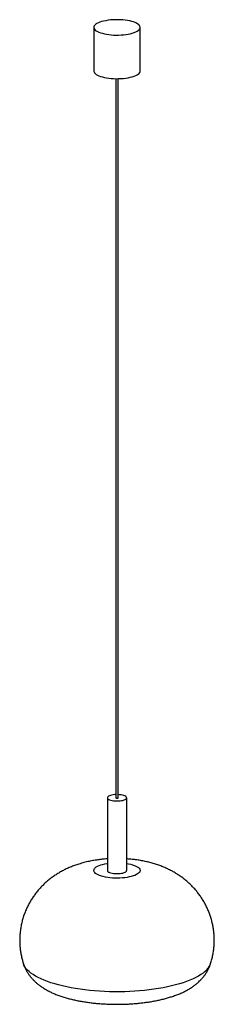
# Paper-space layout '_Dimétrica' of a CAD drawing. Header units: millimetres. Extents: x -226 to 26, y -155 to 1122.
import ezdxf

# ---------------------------------------------------------------- set-up
doc = ezdxf.new("R2010")
doc.units = ezdxf.units.MM

psp = doc.layouts.new('_Dimétrica')

# ---------------------------------------------------------------- linework, layer by layer
at = {"color": 7, "linetype": 'Continuous', "lineweight": 25}
for p, q in [((-130.4, 1111.9), (-130.4, 1055.3)), ((-70.4, 1055.3), (-70.4, 1111.9)), ((-101.9, 1045.3), (-101.9, 112.5)), ((-98.9, 112.5), (-98.9, 1045.3)), ((-112.9, 112.5), (-112.9, 18.2)), ((-87.9, 18.2), (-87.9, 112.5))]:
    psp.add_line(p, q, dxfattribs=at)
at = {"color": 7, "linetype": 'Continuous', "lineweight": 25, "flags": 128}
for points in [[(-111, 1102.5), (-107.9, 1102.2), (-104.8, 1102), (-101.5, 1101.9), (-98.3, 1101.9), (-95.1, 1102.1), (-91.9, 1102.3), (-88.8, 1102.7), (-85.9, 1103.1), (-83.2, 1103.7), (-80.6, 1104.4), (-78.3, 1105.2), (-76.2, 1106), (-74.5, 1106.9), (-73, 1107.9), (-71.8, 1108.9), (-71, 1109.9), (-70.6, 1111), (-70.4, 1112.1), (-70.7, 1113.2), (-71.3, 1114.2), (-72.2, 1115.3), (-73.4, 1116.3), (-75, 1117.2), (-76.9, 1118.1), (-79, 1118.9), (-81.4, 1119.6), (-84, 1120.3), (-86.9, 1120.8), (-89.8, 1121.3), (-92.9, 1121.6), (-96.1, 1121.8), (-99.3, 1121.9), (-102.6, 1121.9), (-105.8, 1121.7), (-109, 1121.5), (-112, 1121.1), (-115, 1120.6), (-117.7, 1120.1), (-120.3, 1119.4), (-122.6, 1118.6), (-124.6, 1117.8), (-126.4, 1116.9), (-127.9, 1115.9), (-129, 1114.9), (-129.8, 1113.9), (-130.3, 1112.8), (-130.4, 1111.7), (-130.2, 1110.6), (-129.6, 1109.6), (-128.7, 1108.5), (-127.4, 1107.5), (-125.9, 1106.6), (-124, 1105.7), (-121.8, 1104.9), (-119.4, 1104.2), (-116.8, 1103.5), (-114, 1103), (-111, 1102.5)], [(-130.4, 1055.3), (-130.4, 1055.2), (-130.2, 1054.1), (-129.6, 1053), (-128.7, 1052), (-127.4, 1051), (-125.9, 1050), (-124, 1049.1), (-121.8, 1048.3), (-119.4, 1047.6), (-116.8, 1047), (-114, 1046.4), (-111, 1046)], [(-111, 1046), (-107.9, 1045.6), (-104.8, 1045.4), (-101.5, 1045.3), (-98.3, 1045.4), (-95.1, 1045.5), (-91.9, 1045.7), (-88.8, 1046.1), (-85.9, 1046.6), (-83.2, 1047.2), (-80.6, 1047.8), (-78.3, 1048.6), (-76.2, 1049.4), (-74.5, 1050.3), (-73, 1051.3), (-71.8, 1052.3), (-71, 1053.4), (-70.6, 1054.4), (-70.4, 1055.3)], [(-101.9, 116.7), (-103.3, 116.6), (-105.3, 116.4), (-107.2, 116), (-108.9, 115.6), (-110.3, 115.1), (-111.5, 114.5), (-112.3, 113.8), (-112.8, 113.1), (-112.9, 112.4), (-112.7, 111.7), (-112.1, 111.1), (-111.2, 110.4), (-110, 109.8), (-108.5, 109.3), (-106.8, 108.9), (-104.9, 108.6)], [(-104.9, 108.6), (-102.8, 108.4), (-100.7, 108.4), (-98.6, 108.4), (-96.5, 108.6), (-94.6, 108.8), (-92.8, 109.2), (-91.2, 109.7), (-89.9, 110.3), (-88.9, 110.9), (-88.3, 111.6), (-88, 112.3), (-88, 113), (-88.4, 113.7), (-89.2, 114.3), (-90.2, 114.9), (-91.6, 115.5), (-93.2, 115.9), (-95, 116.3), (-97, 116.5), (-98.9, 116.7)], [(-101.9, 112.5), (-101.9, 112.5), (-101.8, 112.3), (-101.5, 112.2), (-101, 112.1)], [(-101, 112.1), (-100.4, 112), (-99.8, 112.1), (-99.3, 112.2), (-99, 112.3), (-98.9, 112.5)], [(-112.9, 18.2), (-112.9, 18.2), (-112.7, 17.5), (-112.1, 16.8), (-111.2, 16.1), (-110, 15.6), (-108.5, 15.1), (-106.8, 14.6), (-104.9, 14.3)], [(-112.9, 18.2), (-112.9, 18.2), (-112.7, 17.5), (-112.1, 16.8), (-111.2, 16.1), (-110, 15.6), (-108.5, 15.1), (-106.8, 14.6), (-104.9, 14.3)], [(-104.9, 14.3), (-102.8, 14.2), (-100.7, 14.1), (-98.6, 14.1), (-96.5, 14.3), (-94.6, 14.6), (-92.8, 14.9), (-91.2, 15.4), (-89.9, 16), (-88.9, 16.6), (-88.3, 17.3), (-88, 18), (-87.9, 18.2)], [(-104.9, 14.3), (-102.8, 14.2), (-100.7, 14.1), (-98.6, 14.1), (-96.5, 14.3), (-94.6, 14.6), (-92.8, 14.9), (-91.2, 15.4), (-89.9, 16), (-88.9, 16.6), (-88.3, 17.3), (-88, 18), (-87.9, 18.2)]]:
    psp.add_lwpolyline(points, dxfattribs=at)
at = {"color": 8, "linetype": 'Continuous', "lineweight": 25, "flags": 128}
for points in [[(-72.4, 14.7), (-73.7, 13.7), (-75.3, 12.8), (-77.2, 11.9), (-79.4, 11.1), (-81.9, 10.4), (-84.5, 9.8), (-87.4, 9.2), (-90.4, 8.8), (-93.5, 8.5), (-96.7, 8.3), (-99.9, 8.2), (-103.1, 8.3), (-106.4, 8.4), (-109.5, 8.7), (-112.5, 9.1), (-115.4, 9.6), (-118.2, 10.2), (-120.7, 10.9), (-122.9, 11.6), (-125, 12.5), (-126.7, 13.4), (-128.1, 14.4), (-129.2, 15.4), (-129.9, 16.4), (-130.4, 17.5), (-130.4, 18.6), (-130.1, 19.7), (-129.5, 20.7), (-128.5, 21.8), (-127.2, 22.8), (-125.6, 23.7), (-123.6, 24.6), (-121.4, 25.4), (-119, 26.1), (-116.4, 26.7), (-113.5, 27.2), (-112.9, 27.3)], [(-87.9, 27.3), (-85.4, 26.9), (-82.7, 26.3), (-80.2, 25.6), (-77.9, 24.8), (-75.9, 24), (-74.2, 23.1), (-72.8, 22.1), (-71.7, 21.1), (-70.9, 20), (-70.5, 19), (-70.5, 17.9), (-70.7, 16.8), (-71.4, 15.7), (-72.4, 14.7)], [(13.5, -112.8), (11, -114.9), (8.2, -116.8), (5.1, -118.7), (1.7, -120.6), (-2, -122.4), (-6, -124.1), (-10.3, -125.8), (-14.8, -127.4), (-19.6, -128.8), (-24.6, -130.3), (-29.8, -131.6), (-35.2, -132.8), (-40.8, -133.9), (-46.6, -134.9), (-52.6, -135.8), (-58.6, -136.6), (-64.8, -137.3), (-71.2, -137.9), (-77.5, -138.4), (-84, -138.7), (-90.5, -139), (-97, -139.1), (-103.6, -139.1), (-110.1, -139), (-116.6, -138.7), (-123.1, -138.4), (-129.5, -137.9), (-135.8, -137.3), (-142, -136.7), (-148.1, -135.9), (-154, -135), (-159.8, -133.9), (-165.4, -132.8), (-170.9, -131.6), (-176.1, -130.3), (-181.1, -128.9), (-185.9, -127.4), (-190.4, -125.9), (-194.7, -124.2), (-198.7, -122.5), (-202.4, -120.7), (-205.9, -118.8), (-209, -116.9), (-211.8, -114.9), (-214.3, -112.9), (-216.4, -110.9), (-218.3, -108.8), (-219.8, -106.7), (-220.9, -104.5), (-221.5, -102.8)]]:
    psp.add_lwpolyline(points, dxfattribs=at)
at = {"color": 8, "linetype": 'Continuous', "lineweight": 25}
psp.add_arc((-1.4, -94.6), 23.5, 309.2286, 339.5086, dxfattribs=at)
at = {"color": 7, "linetype": 'Continuous', "lineweight": 25}
for points, knots in [([(-112.9, 33.3), (-114.1, 33.2), (-117.3, 33), (-122.6, 32.4), (-128.8, 31.5), (-135.1, 30.4), (-141.6, 28.9), (-148, 27.2), (-154, 25.2), (-159.5, 23.2), (-164.8, 20.9), (-169.9, 18.4), (-174.8, 15.7), (-179.4, 12.8), (-183.9, 9.8), (-188.2, 6.5), (-192.3, 3), (-196.2, -0.6), (-199.9, -4.5), (-203.4, -8.5), (-206.7, -12.7), (-209.8, -17.1), (-212.6, -21.6), (-215.3, -26.4), (-217.7, -31.6), (-220, -37), (-221.9, -42.5), (-223.5, -48.1), (-224.7, -53.7), (-225.6, -59.3), (-226.2, -65), (-226.4, -70.6), (-226.3, -76.2), (-226, -81.8), (-225.3, -87.3), (-224.3, -92.7), (-223.1, -97.9), (-222, -101.3), (-221.5, -102.9)], [0, 0, 0, 0, 0.017481, 0.047241, 0.077932, 0.109861, 0.143251, 0.178065, 0.208629, 0.238334, 0.267202, 0.295377, 0.323016, 0.350254, 0.377194, 0.403914, 0.430467, 0.456893, 0.483221, 0.50947, 0.535656, 0.56179, 0.587883, 0.613941, 0.642814, 0.671538, 0.700045, 0.728346, 0.756453, 0.784379, 0.812132, 0.839723, 0.867159, 0.894448, 0.921597, 0.948611, 0.975497, 1, 1, 1, 1]), ([(20.6, -102.9), (20.7, -102.7), (21.4, -100.8), (22.4, -96.9), (23.7, -91.3), (24.6, -85.7), (25.3, -80), (25.5, -74.4), (25.5, -68.7), (25.1, -63.2), (24.5, -57.7), (23.5, -52.2), (22.3, -46.9), (20.7, -41.6), (18.9, -36.5), (16.8, -31.5), (14.5, -26.6), (11.9, -21.9), (9.1, -17.3), (6, -13), (2.8, -8.8), (-0.7, -4.7), (-4.4, -0.9), (-8.2, 2.7), (-12.2, 6.1), (-16.4, 9.4), (-20.8, 12.4), (-25.3, 15.2), (-29.9, 17.8), (-34.8, 20.3), (-39.8, 22.5), (-45.1, 24.6), (-50.6, 26.5), (-56.4, 28.2), (-62.4, 29.7), (-68.5, 30.9), (-74.7, 31.9), (-80.8, 32.7), (-85.2, 33.1), (-87.6, 33.3), (-87.9, 33.3)], [0, 0, 0, 0, 0.0023229, 0.0306381, 0.0587587, 0.0866962, 0.1144609, 0.1420621, 0.1695082, 0.1968067, 0.2239636, 0.2509857, 0.2778792, 0.3046504, 0.3313056, 0.3578512, 0.3842939, 0.4106412, 0.4369017, 0.4630851, 0.4892034, 0.5152711, 0.5413065, 0.5673331, 0.5933811, 0.6194908, 0.6457154, 0.6721255, 0.6988148, 0.725904, 0.7535428, 0.7819016, 0.8111414, 0.8413418, 0.8723832, 0.9037835, 0.9348653, 0.9652837, 0.9949874, 1, 1, 1, 1]), ([(-221.5, -102.9), (-221.5, -103), (-221.1, -104.4), (-220.1, -106.9), (-218.5, -110.4), (-216.6, -113.8), (-214.5, -117), (-212.1, -120.1), (-209.6, -123), (-206.7, -125.9), (-203.7, -128.6), (-200.3, -131.2), (-196.6, -133.8), (-192.6, -136.3), (-188.2, -138.6), (-183.5, -140.9), (-178.4, -143), (-173.2, -144.9), (-167.8, -146.6), (-162.3, -148.1), (-156.8, -149.5), (-151.2, -150.7), (-145.6, -151.7), (-139.9, -152.6), (-134.1, -153.4), (-128.3, -154), (-122.5, -154.6), (-116.6, -154.9), (-110.7, -155.2), (-104.8, -155.4), (-98.9, -155.4), (-93, -155.3), (-87.1, -155.1), (-81.3, -154.8), (-75.5, -154.3), (-69.7, -153.7), (-64, -153), (-58.3, -152.2), (-52.7, -151.3), (-47.2, -150.2), (-41.7, -148.9), (-36.3, -147.5), (-31, -145.9), (-25.7, -144.2), (-20.5, -142.2), (-15.3, -139.9), (-10.5, -137.5), (-6.1, -135), (-2.2, -132.4), (1.2, -129.9), (3.2, -128.2), (4.2, -127.4)], [0, 0, 0, 0, 0.001901, 0.017484, 0.033151, 0.048965, 0.064997, 0.081335, 0.098083, 0.115367, 0.133334, 0.152152, 0.171992, 0.192989, 0.215177, 0.238382, 0.262206, 0.286078, 0.309618, 0.332708, 0.355348, 0.377583, 0.399477, 0.421087, 0.442467, 0.463663, 0.484713, 0.505652, 0.52651, 0.547316, 0.568093, 0.588867, 0.609656, 0.630483, 0.651373, 0.672355, 0.693458, 0.714718, 0.736175, 0.757877, 0.779878, 0.802243, 0.825048, 0.848368, 0.872267, 0.896745, 0.921657, 0.943591, 0.964419, 0.984106, 1, 1, 1, 1]), ([(4.2, -127.4), (5, -126.6), (6.8, -125), (9.3, -122.3), (11.9, -119.3), (14.2, -116.2), (16.2, -113), (18, -109.5), (19.5, -106.1), (20.3, -103.8), (20.6, -102.9)], [0, 0, 0, 0, 0.113899, 0.252234, 0.385711, 0.515397, 0.642113, 0.766519, 0.902494, 1, 1, 1, 1])]:
    psp.add_open_spline(points, degree=3, knots=knots, dxfattribs=at)

doc.saveas('drawing.dxf')
